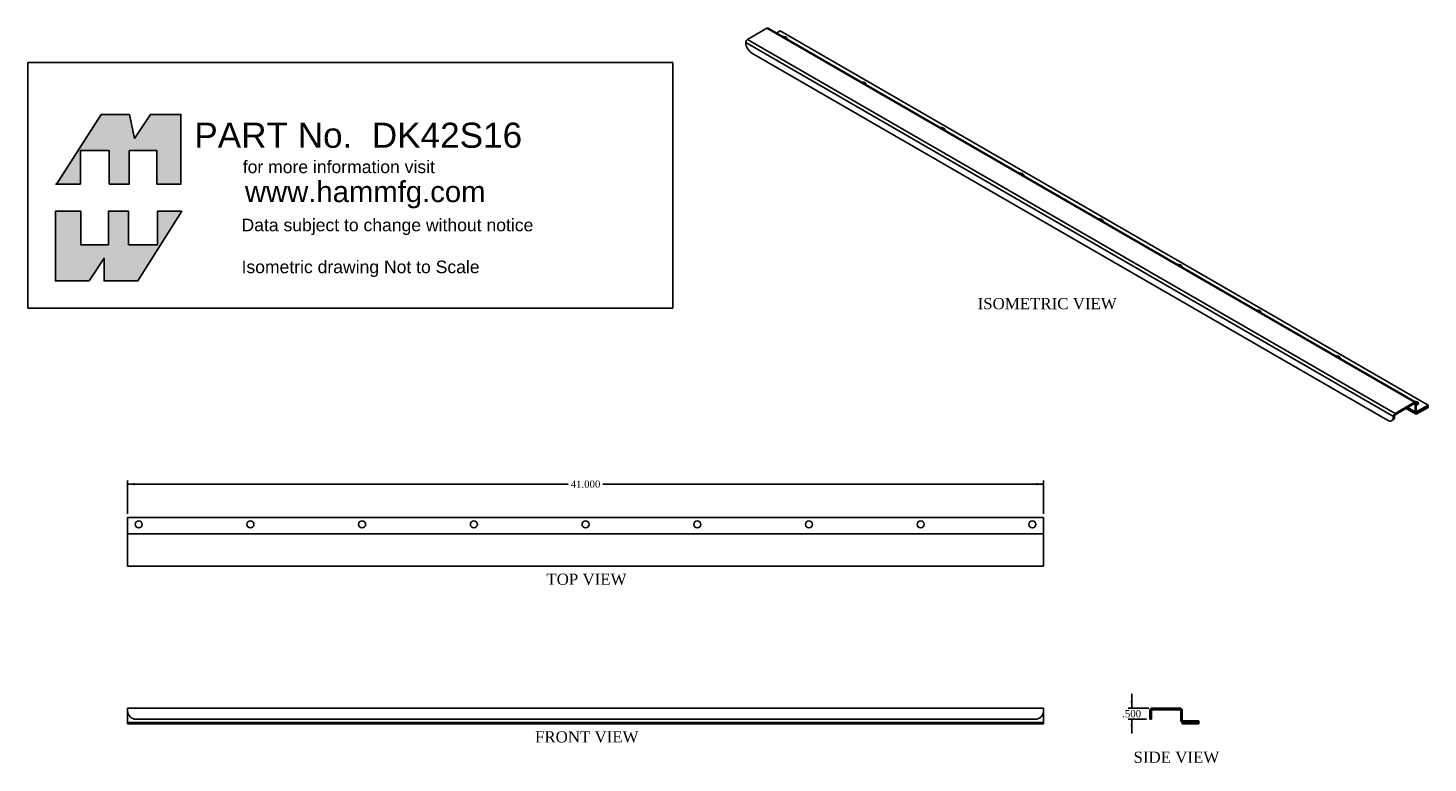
# Model space of a CAD drawing. Header units: inches. Extents: x 1.8 to 64.4, y 2.4 to 35.2.
import ezdxf
from ezdxf.enums import TextEntityAlignment as Align

# ---------------------------------------------------------------- set-up
doc = ezdxf.new("R2010")
doc.units = ezdxf.units.IN
doc.header["$MEASUREMENT"] = 0
for name, color, linetype in [('COM70507', 7, 'Continuous'), ('Default', 7, 'Continuous'), ('GSK10056', 7, 'Continuous')]:
    doc.layers.add(name, color=color, linetype=linetype)
doc.styles.add('SEACAD_Times_New_Roman', font='times.ttf')
doc.dimstyles.new('ANSI', dxfattribs={"dimtxt": 0.32, "dimasz": 0.32, "dimexe": 0.16, "dimexo": 0.16, "dimgap": 0.08, "dimtad": 0, "dimtih": 1, "dimtoh": 1, "dimdec": 3, "dimzin": 4, "dimdsep": 46, "dimtxsty": 'SEACAD_Times_New_Roman', "dimblk1": '_SE_FILLED', "dimblk2": '_SE_FILLED', "dimsah": 1, "dimcen": 0.16, "dimadec": 0, "dimazin": 0, "dimtfac": 0.8, "dimtofl": 0, "dimtmove": 0, "dimatfit": 3, "dimfxl": 1, "dimtolj": 1, "dimtzin": 4, "dimarcsym": 0})

# ---------------------------------------------------------------- blocks, each defined once
blk = doc.blocks.new('SE')
at = {"layer": 'COM70507', "color": 7, "linetype": 'Continuous'}
for p, q in [((34.844, 35.23), (33.974, 34.728)), ((34.844, 35.23), (63.836, 18.492)), ((63.89, 18.498), (34.898, 35.236)), ((35.444, 35.11), (35.28, 35.015)), ((64.436, 18.372), (35.444, 35.11)), ((62.889, 17.857), (33.897, 34.595)), ((33.897, 34.595), (33.897, 34.581)), ((33.974, 34.728), (62.965, 17.989)), ((34.162, 34.122), (62.623, 17.69)), ((62.965, 17.989), (63.836, 18.492)), ((62.965, 17.931), (63.836, 18.433)), ((63.501, 18.24), (63.884, 18.02)), ((63.861, 18.069), (63.533, 18.259)), ((63.836, 18.433), (63.861, 18.419)), ((63.861, 18.069), (63.861, 18.419)), ((63.912, 18.099), (63.912, 18.448)), ((63.938, 18.084), (64.436, 18.372)), ((63.938, 18.025), (64.436, 18.313)), ((64.436, 18.313), (64.436, 18.372)), ((62.811, 17.672), (62.862, 17.701)), ((62.889, 17.843), (62.939, 17.873)), ((62.889, 17.843), (62.889, 17.857)), ((62.939, 17.873), (62.939, 17.887)), ((63.912, 18.099), (63.938, 18.084))]:
    blk.add_line(p, q, dxfattribs=at)
for centre, major_axis, start_param, end_param in [((34.844, 35.142), (-0.054, -0.0935), 3.141593, 3.926991), ((33.974, 34.639), (0.054, 0.0935), 0.785398, 2.356194), ((34.162, 34.428), (-0.187, 0.325), 0.785398, 2.356194), ((35.577, 34.778), (0.156, 0), 0, 1.814161), ((35.577, 34.719), (0.156, 0), 0.565607, 1.00519), ((35.577, 34.778), (0.156, 0), 6.039821, 6.283185), ((39.112, 32.737), (0.157, 0), 0, 1.814161), ((39.112, 32.678), (0.157, 0), 0.565607, 1.00519), ((39.112, 32.737), (0.157, 0), 6.039821, 6.283185), ((42.648, 30.696), (0.157, 0), 0, 1.814161), ((42.648, 30.637), (0.156, 0), 0.565607, 1.00519), ((42.648, 30.696), (0.157, 0), 6.039821, 6.283185), ((46.183, 28.654), (0.157, 0), 0, 1.814161), ((46.183, 28.596), (0.157, 0), 0.565607, 1.00519), ((46.183, 28.654), (0.157, 0), 6.039821, 6.283185), ((49.719, 26.613), (0.156, 0), 0, 1.814161), ((49.719, 26.554), (0.156, 0), 0.565607, 1.00519), ((49.719, 26.613), (0.156, 0), 6.039821, 6.283185), ((53.255, 24.572), (0.157, 0), 0, 1.814161), ((53.255, 24.513), (0.156, 0), 0.565607, 1.00519), ((53.255, 24.572), (0.157, 0), 6.039821, 6.283185), ((56.79, 22.531), (0.157, 0), 0, 1.814161), ((56.79, 22.472), (0.157, 0), 0.565607, 1.00519), ((56.79, 22.531), (0.157, 0), 6.039821, 6.283185), ((60.326, 20.489), (0.157, 0), 0, 1.814161), ((60.326, 20.431), (0.157, 0), 0.565607, 1.00519), ((60.326, 20.489), (0.157, 0), 6.039821, 6.283185), ((63.861, 18.448), (0.156, 0), 0, 1.814161), ((63.836, 18.404), (-0.054, -0.0935), 2.356194, 3.926991), ((63.836, 18.404), (-0.018, -0.0312), 2.356194, 3.926991), ((63.861, 18.389), (0.156, 0), 0.331344, 1.270471), ((63.861, 18.448), (0.156, 0), 5.043733, 6.283185), ((62.623, 17.996), (-0.188, 0.325), 2.356194, 3.926991), ((62.674, 18.026), (-0.188, 0.325), 3.141593, 3.926991), ((62.965, 17.901), (-0.054, -0.0935), 3.926991, 5.497787), ((62.965, 17.901), (-0.018, -0.0312), 3.926991, 5.497787), ((63.938, 18.113), (0.054, 0.0935), 2.356194, 3.926991), ((63.938, 18.113), (0.018, 0.0312), 2.356194, 3.926991)]:
    blk.add_ellipse(centre, major_axis=major_axis, ratio=0.57735, start_param=start_param, end_param=end_param, dxfattribs=at)
at = {"layer": 'GSK10056', "color": 7, "linetype": 'Continuous'}
for p, q in [((63.905, 17.956), (63.457, 18.215)), ((63.905, 18.007), (63.501, 18.24)), ((64.436, 18.313), (63.905, 18.007)), ((63.905, 17.956), (64.436, 18.262)), ((64.436, 18.262), (64.436, 18.313)), ((63.905, 18.007), (63.905, 17.956))]:
    blk.add_line(p, q, dxfattribs=at)
blk = doc.blocks.new('SE1')
at = {"layer": 'COM70507', "color": 7, "linetype": 'Continuous'}
for p, q in [((6.225, 4.806), (6.225, 4.698)), ((6.225, 4.806), (47.225, 4.806)), ((6.225, 4.698), (6.225, 4.681)), ((6.225, 4.681), (6.225, 4.27)), ((47.225, 4.698), (47.225, 4.806)), ((47.225, 4.681), (47.225, 4.698)), ((47.225, 4.27), (47.225, 4.681)), ((6.225, 4.162), (6.225, 4.27)), ((6.6, 4.306), (46.85, 4.306)), ((47.225, 4.27), (47.225, 4.162))]:
    blk.add_line(p, q, dxfattribs=at)
for centre, start, end in [((6.6, 4.681), 180, 270), ((46.85, 4.681), 270, 0)]:
    blk.add_arc(centre, 0.375, start, end, dxfattribs=at)
at = {"layer": 'GSK10056', "color": 7, "linetype": 'Continuous'}
for p, q in [((47.225, 4.162), (6.225, 4.162)), ((6.225, 4.162), (6.225, 4.099)), ((47.225, 4.099), (6.225, 4.099)), ((47.225, 4.162), (47.225, 4.099))]:
    blk.add_line(p, q, dxfattribs=at)
blk = doc.blocks.new('SE2')
at = {"layer": 'COM70507', "color": 7, "linetype": 'Continuous'}
for p, q in [((6.225, 13.342), (6.225, 12.638)), ((47.225, 13.342), (6.225, 13.342)), ((47.225, 12.638), (47.225, 13.342)), ((6.225, 12.638), (6.225, 12.602)), ((6.225, 12.602), (47.225, 12.602)), ((6.225, 12.602), (6.225, 12.494)), ((47.225, 12.602), (47.225, 12.638)), ((47.225, 12.494), (47.225, 12.602)), ((6.225, 12.494), (6.225, 11.262)), ((47.225, 11.262), (47.225, 12.494)), ((6.225, 11.262), (6.225, 11.154)), ((47.225, 11.154), (6.225, 11.154)), ((47.225, 11.154), (47.225, 11.262))]:
    blk.add_line(p, q, dxfattribs=at)
for centre in [(6.725, 13.03), (11.725, 13.03), (16.725, 13.03), (21.725, 13.03), (26.725, 13.03), (31.725, 13.03), (36.725, 13.03), (41.725, 13.03), (46.725, 13.03)]:
    blk.add_circle(centre, 0.157, dxfattribs=at)
blk = doc.blocks.new('SE3')
at = {"layer": 'COM70507', "color": 7, "linetype": 'Continuous'}
for p, q in [((51.989, 4.681), (51.989, 4.698)), ((51.989, 4.306), (51.989, 4.681)), ((52.061, 4.681), (52.061, 4.698)), ((52.061, 4.681), (52.061, 4.306)), ((52.097, 4.806), (53.329, 4.806)), ((52.097, 4.734), (53.329, 4.734)), ((53.365, 4.27), (53.365, 4.698)), ((53.437, 4.27), (53.437, 4.698)), ((52.061, 4.306), (51.989, 4.306)), ((53.473, 4.234), (54.177, 4.234)), ((53.473, 4.162), (54.177, 4.162)), ((54.177, 4.162), (54.177, 4.234))]:
    blk.add_line(p, q, dxfattribs=at)
for centre, radius, start, end in [((52.097, 4.698), 0.108, 90, 180), ((52.097, 4.698), 0.036, 90, 180), ((53.329, 4.698), 0.108, 0, 90), ((53.329, 4.698), 0.036, 0, 90), ((53.473, 4.27), 0.108, 180, 270), ((53.473, 4.27), 0.036, 180, 270)]:
    blk.add_arc(centre, radius, start, end, dxfattribs=at)
at = {"layer": 'GSK10056', "color": 7, "linetype": 'Continuous'}
for p, q in [((53.427, 4.162), (53.427, 4.099)), ((54.177, 4.162), (53.427, 4.162)), ((53.427, 4.099), (54.177, 4.099)), ((54.177, 4.099), (54.177, 4.162))]:
    blk.add_line(p, q, dxfattribs=at)
blk = doc.blocks.new('DMBLK1')
at = {"layer": 'Default', "linetype": 'Continuous', "transparency": 16777216}
for points in [[(6.545, 14.883), (6.225, 14.83), (6.545, 14.776)], [(46.905, 14.883), (46.905, 14.776), (47.225, 14.83)]]:
    blk.add_hatch(color=7, dxfattribs=at).paths.add_polyline_path(points)
at = {"layer": 'Default', "color": 7, "linetype": 'Continuous', "transparency": 16777216}
for p, q in [((6.225, 13.502), (6.225, 14.99)), ((25.946, 14.83), (6.225, 14.83)), ((47.225, 14.83), (27.505, 14.83)), ((47.225, 13.502), (47.225, 14.99))]:
    blk.add_line(p, q, dxfattribs=at)
at = {"layer": 'Default', "color": 7, "linetype": 'Continuous', "transparency": 16777216, "style": 'SEACAD_Times_New_Roman'}
blk.add_text('41.000', height=0.32, dxfattribs=at).set_placement((26.058, 14.99), align=Align.TOP_LEFT)
blk = doc.blocks.new('_SE_FILLED')
at = {"color": 0}
blk.add_line((0, 0), (-1, 0), dxfattribs=at)
blk.add_solid([(0, 0), (-1, -0.1665), (-1, 0.1665), (0, 0)], dxfattribs=at)
blk = doc.blocks.new('DMBLK2')
at = {"layer": 'Default', "linetype": 'Continuous', "transparency": 16777216}
for points in [[(51.118, 5.126), (51.172, 4.806), (51.225, 5.126)], [(51.118, 3.986), (51.225, 3.986), (51.172, 4.306)]]:
    blk.add_hatch(color=7, dxfattribs=at).paths.add_polyline_path(points)
at = {"layer": 'Default', "color": 7, "linetype": 'Continuous', "transparency": 16777216}
for p, q in [((51.172, 5.446), (51.172, 4.806)), ((51.937, 4.806), (51.012, 4.806)), ((51.829, 4.306), (51.012, 4.306)), ((51.172, 4.306), (51.172, 3.666))]:
    blk.add_line(p, q, dxfattribs=at)
at = {"layer": 'Default', "color": 7, "linetype": 'Continuous', "transparency": 16777216, "style": 'SEACAD_Times_New_Roman'}
blk.add_text('.500', height=0.32, dxfattribs=at).set_placement((50.747, 4.716), align=Align.TOP_LEFT)

msp = doc.modelspace()

# ---------------------------------------------------------------- hatches: boundary and pattern name
at = {"layer": 'Default', "linetype": 'Continuous'}
for points in [[(6.3173, 31.3786), (5.0482, 31.3786), (3.0448, 28.2622), (4.1165, 28.2622), (4.1165, 29.7562), (5.4016, 29.7562), (5.4016, 28.2622), (6.3012, 28.2622), (6.3012, 29.7562), (7.5381, 29.7562), (7.5381, 28.2622), (8.6144, 28.2622), (8.6144, 31.3786), (7.249, 31.3786), (6.5422, 30.3023)], [(5.3695, 25.5474), (4.1326, 25.5474), (4.1326, 27.0414), (2.992, 27.0414), (2.992, 23.925), (4.5021, 23.925), (5.1767, 24.937), (5.1767, 23.925), (6.6867, 23.925), (8.6465, 27.0414), (7.5703, 27.0414), (7.5703, 25.5474), (6.2691, 25.5474), (6.2691, 27.0414), (5.3695, 27.0414)]]:
    msp.add_hatch(color=7, dxfattribs=at).paths.add_polyline_path(points)

# ---------------------------------------------------------------- linework, layer by layer
at = {"layer": 'Default', "color": 7, "linetype": 'Continuous'}
for p, q in [((1.7677, 33.706), (30.632, 33.706)), ((1.7677, 22.7106), (1.7677, 33.706)), ((30.632, 33.706), (30.632, 22.7106)), ((5.0482, 31.3786), (3.0242, 28.2301)), ((6.3173, 31.3786), (5.0482, 31.3786)), ((6.5422, 30.3023), (6.3173, 31.3786)), ((7.249, 31.3786), (6.5422, 30.3023)), ((8.6144, 31.3786), (7.249, 31.3786)), ((8.6144, 28.2622), (8.6144, 31.3786)), ((4.1165, 29.7562), (5.4016, 29.7562)), ((4.1165, 28.2622), (4.1165, 29.7562)), ((5.4016, 29.7562), (5.4016, 28.2622)), ((6.3012, 29.7562), (7.5381, 29.7562)), ((6.3012, 28.2622), (6.3012, 29.7562)), ((7.5381, 29.7562), (7.5381, 28.2622)), ((2.992, 28.2622), (4.1165, 28.2622)), ((5.4016, 28.2622), (6.3012, 28.2622)), ((7.5381, 28.2622), (8.6144, 28.2622)), ((2.992, 27.0414), (4.1326, 27.0414)), ((2.992, 23.925), (2.992, 27.0414)), ((4.1326, 27.0414), (4.1326, 25.5474)), ((5.3695, 27.0414), (6.2691, 27.0414)), ((5.3695, 25.5474), (5.3695, 27.0414)), ((6.2691, 27.0414), (6.2691, 25.5474)), ((8.6465, 27.0414), (6.6867, 23.925)), ((7.5703, 27.0414), (8.6465, 27.0414)), ((7.5703, 25.5474), (7.5703, 27.0414)), ((4.1326, 25.5474), (5.3695, 25.5474)), ((6.2691, 25.5474), (7.5703, 25.5474)), ((5.1767, 24.937), (4.5021, 23.925)), ((5.1767, 23.925), (5.1767, 24.937)), ((4.5021, 23.925), (2.992, 23.925)), ((6.6867, 23.925), (5.1767, 23.925)), ((30.632, 22.7106), (1.7677, 22.7106))]:
    msp.add_line(p, q, dxfattribs=at)
at = {"layer": 'Default', "color": 7, "linetype": 'Continuous', "const_width": 0.00035}
for points in [[(6.3173, 31.3786), (5.0482, 31.3786), (3.0448, 28.2622), (4.1165, 28.2622), (4.1165, 29.7562), (5.4016, 29.7562), (5.4016, 28.2622), (6.3012, 28.2622), (6.3012, 29.7562), (7.5381, 29.7562), (7.5381, 28.2622), (8.6144, 28.2622), (8.6144, 31.3786), (7.249, 31.3786), (6.5422, 30.3023), (6.3173, 31.3786)], [(5.3695, 25.5474), (5.3695, 27.0414), (6.2691, 27.0414), (6.2691, 25.5474), (7.5703, 25.5474), (7.5703, 27.0414), (8.6465, 27.0414), (6.6867, 23.925), (5.1767, 23.925), (5.1767, 24.937), (4.5021, 23.925), (2.992, 23.925), (2.992, 27.0414), (4.1326, 27.0414), (4.1326, 25.5474), (5.3695, 25.5474)]]:
    msp.add_lwpolyline(points, close=True, dxfattribs=at)
at = {"layer": 'Default', "color": 7, "linetype": 'Continuous'}
for points in [[(6.3173, 31.3786), (6.5422, 30.3023), (7.249, 31.3786), (8.6144, 31.3786), (8.6144, 28.2622), (7.5381, 28.2622), (7.5381, 29.7562), (6.3012, 29.7562), (6.3012, 28.2622), (5.4016, 28.2622), (5.4016, 29.7562), (4.1165, 29.7562), (4.1165, 28.2622), (3.0448, 28.2622), (5.0482, 31.3786), (6.3173, 31.3786)], [(6.3173, 31.3786), (6.5422, 30.3023), (7.249, 31.3786), (8.6144, 31.3786), (8.6144, 28.2622), (7.5381, 28.2622), (7.5381, 29.7562), (6.3012, 29.7562), (6.3012, 28.2622), (5.4016, 28.2622), (5.4016, 29.7562), (4.1165, 29.7562), (4.1165, 28.2622), (3.0448, 28.2622), (5.0482, 31.3786), (6.3173, 31.3786)], [(6.3173, 31.3786), (6.5422, 30.3023), (7.249, 31.3786), (8.6144, 31.3786), (8.6144, 28.2622), (7.5381, 28.2622), (7.5381, 29.7562), (6.3012, 29.7562), (6.3012, 28.2622), (5.4016, 28.2622), (5.4016, 29.7562), (4.1165, 29.7562), (4.1165, 28.2622), (3.0448, 28.2622), (5.0482, 31.3786), (6.3173, 31.3786)], [(6.3173, 31.3786), (6.5422, 30.3023), (7.249, 31.3786), (8.6144, 31.3786), (8.6144, 28.2622), (7.5381, 28.2622), (7.5381, 29.7562), (6.3012, 29.7562), (6.3012, 28.2622), (5.4016, 28.2622), (5.4016, 29.7562), (4.1165, 29.7562), (4.1165, 28.2622), (3.0448, 28.2622), (5.0482, 31.3786), (6.3173, 31.3786)], [(6.3173, 31.3786), (6.5422, 30.3023), (7.249, 31.3786), (8.6144, 31.3786), (8.6144, 28.2622), (7.5381, 28.2622), (7.5381, 29.7562), (6.3012, 29.7562), (6.3012, 28.2622), (5.4016, 28.2622), (5.4016, 29.7562), (4.1165, 29.7562), (4.1165, 28.2622), (3.0448, 28.2622), (5.0482, 31.3786), (6.3173, 31.3786)], [(5.3695, 25.5474), (4.1326, 25.5474), (4.1326, 27.0414), (2.992, 27.0414), (2.992, 23.925), (4.5021, 23.925), (5.1767, 24.937), (5.1767, 23.925), (6.6867, 23.925), (8.6465, 27.0414), (7.5703, 27.0414), (7.5703, 25.5474), (6.2691, 25.5474), (6.2691, 27.0414), (5.3695, 27.0414), (5.3695, 25.5474)], [(5.3695, 25.5474), (4.1326, 25.5474), (4.1326, 27.0414), (2.992, 27.0414), (2.992, 23.925), (4.5021, 23.925), (5.1767, 24.937), (5.1767, 23.925), (6.6867, 23.925), (8.6465, 27.0414), (7.5703, 27.0414), (7.5703, 25.5474), (6.2691, 25.5474), (6.2691, 27.0414), (5.3695, 27.0414), (5.3695, 25.5474)], [(5.3695, 25.5474), (4.1326, 25.5474), (4.1326, 27.0414), (2.992, 27.0414), (2.992, 23.925), (4.5021, 23.925), (5.1767, 24.937), (5.1767, 23.925), (6.6867, 23.925), (8.6465, 27.0414), (7.5703, 27.0414), (7.5703, 25.5474), (6.2691, 25.5474), (6.2691, 27.0414), (5.3695, 27.0414), (5.3695, 25.5474)], [(5.3695, 25.5474), (4.1326, 25.5474), (4.1326, 27.0414), (2.992, 27.0414), (2.992, 23.925), (4.5021, 23.925), (5.1767, 24.937), (5.1767, 23.925), (6.6867, 23.925), (8.6465, 27.0414), (7.5703, 27.0414), (7.5703, 25.5474), (6.2691, 25.5474), (6.2691, 27.0414), (5.3695, 27.0414), (5.3695, 25.5474)], [(5.3695, 25.5474), (4.1326, 25.5474), (4.1326, 27.0414), (2.992, 27.0414), (2.992, 23.925), (4.5021, 23.925), (5.1767, 24.937), (5.1767, 23.925), (6.6867, 23.925), (8.6465, 27.0414), (7.5703, 27.0414), (7.5703, 25.5474), (6.2691, 25.5474), (6.2691, 27.0414), (5.3695, 27.0414), (5.3695, 25.5474)]]:
    msp.add_lwpolyline(points, dxfattribs=at)

# ---------------------------------------------------------------- block references
at = {"layer": 'Default'}
for name in ['SE', 'SE2', 'SE1', 'SE3']:
    msp.add_blockref(name, (0, 0), dxfattribs=at)

# ---------------------------------------------------------------- texts
at = {"layer": 'Default', "color": 7, "linetype": 'Continuous', "style": 'SEACAD_Times_New_Roman'}
for s, p in [('ISOMETRIC VIEW', (44.274, 23.1609)), ('TOP VIEW', (24.9718, 10.8241)), ('FRONT VIEW', (24.4624, 3.7693)), ('SIDE VIEW', (51.2537, 2.8594))]:
    msp.add_text(s, height=0.5, dxfattribs=at).set_placement(p, align=Align.TOP_LEFT)
at = {"layer": 'Default', "attachment_point": 1}
for s, insert, char_height, width in [('{\\fArial|b0||i0||c0|p34;\\C7;\\H1.125;\\W1.;PART No.  DK42S16}', (9.2138, 31.0076), 1.125, 21.182682), ('{\\fArial|b0||i0||c0|p34;\\C7;\\H0.5625;\\W1.;for more information visit}', (11.3803, 29.3117), 0.5625, 8.657609), ('{\\fArial|b0||i0||c0|p34;\\C7;\\H0.9375;\\W1.;www.hammfg.com}', (11.478, 28.3893), 0.9375, 10.923913), ('{\\fArial|b0||i0||c0|p34;\\C7;\\H0.5625;\\W1.;Data subject to change without notice\\P}{\\fArial|b0||i0||c0|p34;\\C7;\\H0.5625;\\W1.;\\P}{\\fArial|b0||i0||c0|p34;\\C7;\\H0.5625;\\W1.;Isometric drawing Not to Scale}', (11.3267, 26.7092), 0.5625, 13.133152)]:
    msp.add_mtext(s, dxfattribs=dict(at, insert=insert, char_height=char_height, width=width))

# ---------------------------------------------------------------- dimensions: what is measured, and where the dimension line sits
at = {"layer": 'Default', "color": 7, "linetype": 'Continuous'}
dim = msp.add_linear_dim(base=(6.2254, 14.8297), p1=(47.2254, 13.3421), p2=(6.2254, 13.3421), text='\\A1;<>', dimstyle='ANSI', dxfattribs=at)
dim.commit()
dim.dimension.update_dxf_attribs({"geometry": 'DMBLK1', "text_midpoint": (26.7254, 14.8297), "dimtype": 160})
dim = msp.add_linear_dim(base=(51.1717, 4.3058), p1=(52.0974, 4.8058), p2=(51.9894, 4.3058), angle=90, text='\\A1;<>', dimstyle='ANSI', dxfattribs=at)
dim.commit()
dim.dimension.update_dxf_attribs({"geometry": 'DMBLK2', "text_midpoint": (51.1717, 4.5558), "dimtype": 160})

doc.saveas('drawing.dxf')
